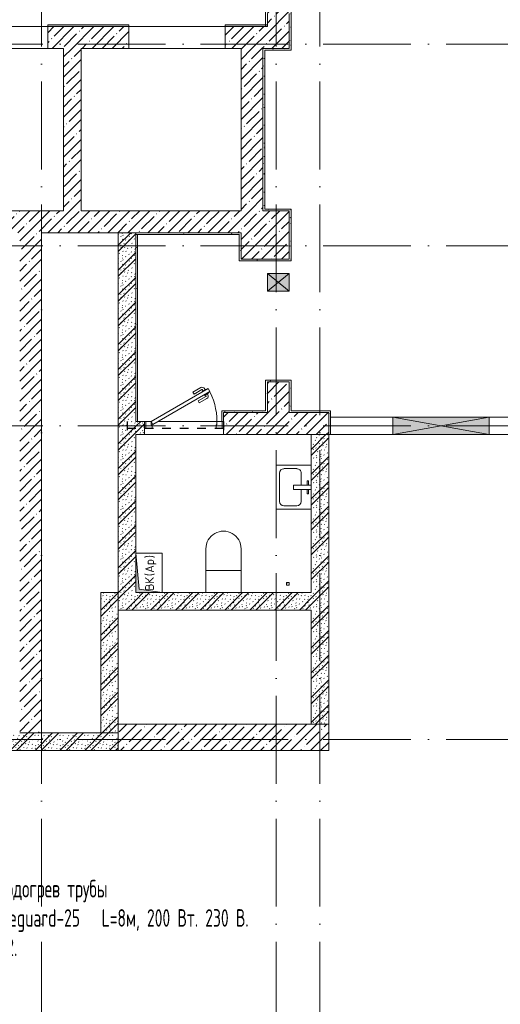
# Model space of a CAD drawing. Header units: millimetres. Extents: x 83162 to 161202, y 56220 to 105342.
# Tile 63 of 209: x 126145 to 131628, y 74108 to 85328. Entities that reach past the tile are written whole.
import ezdxf
from ezdxf import colors
from ezdxf.entities.mleader import LeaderData, LeaderLine
from ezdxf.math import Vec2, Vec3

# ---------------------------------------------------------------- set-up
doc = ezdxf.new("R2010")
doc.units = ezdxf.units.MM
doc.linetypes.add('3_ Штрих_ 1 х 1 мм', pattern=[200, 100, -100])
doc.linetypes.add('4_ Штрихпунктир_ 10 х 2 мм', pattern=[1400, 1000, -200, 0, -200])
for name, color, linetype, lineweight in [('A-____-NOTE-TEXT', 5, 'Continuous', 9), ('A-DETL-GENF-OTLN', 7, 'Continuous', 9), ('A-DOOR-____-MCUT', 7, 'Continuous', 18), ('A-DOOR-____-OTLN', 7, 'Continuous', 9), ('A-DOOR-FRAM-MCUT', 7, 'Continuous', 18), ('A-DOOR-OPNG-OTLN', 7, 'Continuous', 9), ('A-FLOR-____-OTLN', 7, 'Continuous', 9), ('A-GLAZ-____-MCUT', 7, 'Continuous', 9), ('A-GLAZ-____-OTLN', 7, 'Continuous', 9), ('A-WALL-____-MCUT', 7, 'Continuous', 9), ('A-WALL-____-OTLN', 7, 'Continuous', 9), ('A-WALL-____-PATT', 7, 'Continuous', 9), ('I-WALL-____-MCUT', 7, 'Continuous', 9), ('I-WALL-____-OTLN', 7, 'Continuous', 9), ('M-EQPM-____-OTLN', 7, 'Continuous', 9), ('P-SANR-FIXT-OTLN', 7, 'Continuous', 9), ('S-BEAM-____-OTLN', 7, 'Continuous', 9), ('S-COLS-____-MCUT', 7, 'Continuous', 9), ('S-COLS-____-OTLN', 7, 'Continuous', 9), ('S-GRID-____-OTLN', 7, 'Continuous', 9), ('ДЕВИ', 7, 'Continuous', 0)]:
    doc.layers.add(name, color=color, linetype=linetype, lineweight=lineweight)
doc.styles.add('GOST Common', font='GOST_Common.ttf', dxfattribs={"height": 100})
doc.styles.add('ДЕВИ', font='CS_Gost2304.shx', dxfattribs={"width": 0.8})
pattern_1 = [(45, (0, 0), (-114.04925, 114.04925), []), (45, (114.05, 0), (-114.04925, 114.04925), [201.613, -40.323, 3.353, -36.97])]
pattern_2 = [(135, (150.28, 188.64), (-282.8427, 3e-14), [5, -395]), (135, (174.9, 237.36), (-282.8427, 3e-14), [5, -395]), (135, (211.96, 236.53), (-282.8427, 3e-14), [5, -395]), (135, (114.96, 223.96), (-282.8427, 3e-14), [5, -395]), (135, (77.54, 223.96), (-282.8427, 3e-14), [5, -395]), (135, (57.44, 184.52), (-282.8427, 3e-14), [5, -395]), (135, (66.21, 142.9), (-282.8427, 3e-14), [5, -395]), (135, (107.33, 161), (-282.8427, 3e-14), [5, -395]), (135, (99.08, 130.94), (-282.8427, 3e-14), [5, -395]), (135, (22.6, 136.46), (-282.8427, 3e-14), [5, -395]), (135, (21.16, 168.08), (-282.8427, 3e-14), [5, -395]), (135, (46.13, 96.12), (-282.8427, 3e-14), [5, -395]), (135, (3.54, 74.6), (-282.8427, 3e-14), [5, -395]), (135, (40.3, 47.56), (-282.8427, 3e-14), [5, -395]), (135, (39.77, 18.47), (-282.8427, 3e-14), [5, -395]), (135, (76.94, 37.28), (-282.8427, 3e-14), [5, -395]), (135, (114.18, 62.4), (-282.8427, 3e-14), [5, -395]), (135, (139.87, 90.2), (-282.8427, 3e-14), [5, -395]), (135, (141.44, 15.82), (-282.8427, 3e-14), [5, -395]), (135, (188.69, 26.73), (-282.8427, 3e-14), [5, -395]), (135, (176.14, 51.36), (-282.8427, 3e-14), [5, -395]), (135, (177.03, 0), (-282.8427, 3e-14), [5, -395]), (135, (276.61, 8.22), (-282.8427, 3e-14), [5, -395]), (135, (271.19, 31.72), (-282.8427, 3e-14), [5, -395]), (135, (268.29, 119.65), (-282.8427, 3e-14), [5, -395]), (135, (237.92, 101.95), (-282.8427, 3e-14), [5, -395]), (135, (237.92, 158.27), (-282.8427, 3e-14), [5, -395]), (135, (260.4, 204.35), (-282.8427, 3e-14), [5, -395]), (135, (275.54, 235.4), (-282.8427, 3e-14), [5, -395]), (135, (117.62, 268.96), (-282.8427, 3e-14), [5, -395]), (135, (203.62, 273.83), (-282.8427, 3e-14), [5, -395]), (135, (47.24, 279.3), (-282.8427, 3e-14), [5, -395]), (135, (23.2, 266.16), (-282.8427, 3e-14), [5, -395]), (135, (42.78, 232.52), (-282.8427, 3e-14), [5, -395]), (135, (177.76, 90.57), (-282.8427, 3e-14), [5, -395]), (135, (181.12, 121.8), (-282.8427, 3e-14), [5, -395]), (135, (206.73, 172.06), (-282.8427, 3e-14), [5, -395]), (135, (143.14, 136.62), (-282.8427, 3e-14), [5, -395]), (135, (211.51, 131.86), (-282.8427, 3e-14), [5, -395]), (135, (81.47, 95.1), (-282.8427, 3e-14), [5, -395]), (135, (235.13, 60.46), (-282.8427, 3e-14), [5, -395]), (135, (242.24, 4.89), (-282.8427, 3e-14), [5, -395]), (45, (0, 106.07), (-282.8427, 0), []), (45, (106.07, 0), (-282.8427, 0), []), (45, (176.78, 0), (-282.8427, 0), []), (45, (0, 176.78), (-282.8427, 0), [])]
pattern_3 = [(0, (0, 0), (203.2, 50.8), [3.353, -149.047, 3.353, -149.047, -812.8]), (0, (0, 0), (203.2, 50.8), [-304.8, 3.353, -301.447, 3.353, -149.047, -355.6]), (0, (0, 0), (203.2, 50.8), [-762, 3.353, -98.247, 3.353, -250.647]), (120, (76.2, 25.4), (-145.59409, 150.576362), [3.353, -149.047, 3.353, -149.047, -812.8]), (120, (76.2, 25.4), (-145.59409, 150.576362), [-304.8, 3.353, -301.447, 3.353, -149.047, -355.6]), (120, (76.2, 25.4), (-145.59409, 150.576362), [-762, 3.353, -98.247, 3.353, -250.647]), (240, (101.6, 127), (-57.60591, -201.376362), [3.353, -149.047, 3.353, -149.047, -812.8]), (240, (101.6, 127), (-57.60591, -201.376362), [-304.8, 3.353, -301.447, 3.353, -149.047, -355.6]), (240, (101.6, 127), (-57.60591, -201.376362), [-762, 3.353, -98.247, 3.353, -250.647])]

# ---------------------------------------------------------------- blocks, each defined once
blk = doc.blocks.new('КР-Проем - Настраиваемый-3535845-ВКК_01_К3_З_ЭОМ_греющий кабель_')
at = {"layer": 'A-DOOR-OPNG-OTLN', "color": 254, "lineweight": 5, "true_color": 0xcccccc}
for p, q in [((-550, 125), (550, 125)), ((-550, -125), (550, -125))]:
    blk.add_line(p, q, dxfattribs=at)
blk = doc.blocks.new('АР_Дверь однопольная - 900х2100h_750__Глухая_1 эт_Су-4592349-ВКК_01_К3_З_ЭОМ_греющий кабель_')
at = {"layer": 'A-DOOR-____-MCUT', "color": 254, "lineweight": 13, "true_color": 0xcccccc}
for p, q in [((275, 450), (-375, 75)), ((295, 415), (275, 450)), ((-355, 40), (295, 415)), ((-375, 75), (-355, 40))]:
    blk.add_line(p, q, dxfattribs=at)
at = {"layer": 'A-DOOR-____-OTLN', "color": 254, "lineweight": 5, "true_color": 0xcccccc}
for p, q in [((102, 408), (191, 460)), ((115, 387), (102, 408)), ((115, 387), (204, 438)), ((160, 309), (249, 360)), ((172, 287), (261, 338)), ((249, 444), (206, 419)), ((206, 419), (210, 413)), ((216, 426), (210, 436)), ((234, 371), (230, 378)), ((238, 438), (232, 449)), ((277, 396), (234, 371)), ((244, 377), (250, 367)), ((253, 438), (249, 444)), ((266, 390), (272, 379)), ((273, 403), (277, 396)), ((160, 309), (172, 287))]:
    blk.add_line(p, q, dxfattribs=at)
for centre, radius, start, end in [((206, 434), 30, 30, 120), ((-375, 75), 750, 360, 30), ((206, 434), 4.99, 30, 120), ((246, 364), 4.99, 300, 30), ((246, 364), 30, 300, 30)]:
    blk.add_arc(centre, radius, start, end, dxfattribs=at)
at = {"layer": 'A-DOOR-FRAM-MCUT', "color": 254, "lineweight": 13, "true_color": 0xcccccc}
for p, q in [((-435, 75), (-450, 75)), ((-375, 75), (-435, 75)), ((-435, 75), (-435, -5)), ((-375, 35), (-375, 75)), ((-365, 35), (-375, 35)), ((-365, -5), (-365, 35)), ((375, 35), (365, 35)), ((365, 35), (365, -5)), ((435, 75), (375, 75)), ((375, 75), (375, 35)), ((435, -5), (435, 75)), ((435, 75), (450, 75)), ((-435, -5), (-450, -5)), ((-435, -5), (-365, -5)), ((365, -5), (435, -5)), ((435, -5), (450, -5))]:
    blk.add_line(p, q, dxfattribs=at)
blk = doc.blocks.new('A-PLU-toilet-2-2D - L600xW600xH900-997883-ВКК_01_К3_З_ЭОМ_греющий кабель_')
at = {"layer": 'P-SANR-FIXT-OTLN', "color": 254, "lineweight": 5, "true_color": 0xcccccc}
for p, q in [((250, 0), (-250, 0)), ((250, 0), (-250, 0)), ((0, 0), (0, -400)), ((-250, -400), (250, -400)), ((-250, -400), (250, -400))]:
    blk.add_line(p, q, dxfattribs=at)
blk.add_arc((250, -200), 200, 270, 90, dxfattribs=at)
blk.add_arc((250, -200), 200, 270, 90, dxfattribs=at)
blk = doc.blocks.new('A-PLU-Sink-2D - 400 x 500mm-1008145-ВКК_01_К3_З_ЭОМ_греющий кабель_')
at = {"layer": 'P-SANR-FIXT-OTLN', "color": 254, "lineweight": 5, "true_color": 0xcccccc}
for p, q in [((-234, 198), (266, 198)), ((-234, -202), (-234, 198)), ((266, 198), (-234, 198)), ((-234, 198), (-234, -202)), ((-145, 160), (177, 160)), ((266, 198), (266, -202)), ((266, -202), (266, 198)), ((-196, -37), (-196, 109)), ((228, 109), (228, -37)), ((-9, -88), (-145, -88)), ((-9, -2), (-9, -202)), ((41, -2), (-9, -2)), ((41, -202), (41, -2)), ((177, -88), (41, -88)), ((-59, -172), (-59, -157)), ((-59, -157), (-9, -157)), ((-9, -172), (-59, -172)), ((91, -157), (41, -157)), ((41, -172), (91, -172)), ((91, -172), (91, -157))]:
    blk.add_line(p, q, dxfattribs=at)
for centre, start, end in [((-145, 109), 90, 180), ((177, 109), 360, 90), ((-145, -37), 180, 270), ((177, -37), 270, 0)]:
    blk.add_arc(centre, 50.8, start, end, dxfattribs=at)
blk = doc.blocks.new('АР_Канал вертикальный прямоугольный - ВК_Ар_-2667440-ВКК_01_К3_З_ЭОМ_греющий кабель_')
at = {"layer": 'A-DETL-GENF-OTLN', "lineweight": 5, "true_color": 0xf4f4f4}
blk.add_hatch(color=7, dxfattribs=at).paths.add_polyline_path([(-225, 150), (-225, -150), (-187.5, 112.5), (225, 150)])
at = {"layer": 'A-DETL-GENF-OTLN', "color": 254, "lineweight": 13, "true_color": 0xcccccc}
for p, q in [((225, 150), (-225, 150)), ((-225, 150), (-225, -150)), ((225, 150), (-225, 150)), ((-225, 150), (-225, -150)), ((-225, -150), (-187.5, 112.5)), ((-225, -150), (-187.5, 112.5)), ((-187.5, 112.5), (225, 150)), ((-187.5, 112.5), (225, 150)), ((225, -150), (225, 150)), ((-225, -150), (225, -150))]:
    blk.add_line(p, q, dxfattribs=at)
at = {"layer": 'M-EQPM-____-OTLN', "color": 254, "lineweight": 5, "true_color": 0xcccccc}
for p, q in [((-225, -150), (-225, 150)), ((-225, 150), (225, 150)), ((225, 150), (225, -150)), ((225, -150), (-225, -150))]:
    blk.add_line(p, q, dxfattribs=at)
blk = doc.blocks.new('АР_Отверстие прямоугольное - ОВВ-4793736-ВКК_01_К3_З_ЭОМ_греющий кабель_')
at = {"layer": 'A-DETL-GENF-OTLN', "lineweight": 5, "true_color": 0xf9f9f9}
blk.add_hatch(color=7, dxfattribs=at).paths.add_polyline_path([(25, 125), (25, -125), (225, -125), (225, 125)])
at = {"layer": 'A-DETL-GENF-OTLN', "color": 254, "lineweight": 5, "true_color": 0xcccccc}
for p, q in [((225, 125), (25, -125)), ((25, 125), (225, -125))]:
    blk.add_line(p, q, dxfattribs=at)
at = {"layer": 'A-DETL-GENF-OTLN', "color": 254, "lineweight": 13, "true_color": 0xcccccc}
for p, q in [((225, 125), (25, 125)), ((25, 125), (25, -125)), ((225, -125), (225, 125)), ((25, -125), (225, -125))]:
    blk.add_line(p, q, dxfattribs=at)
at = {"layer": 'A-GLAZ-____-MCUT', "color": 254, "lineweight": 5, "true_color": 0xcccccc}
for p, q in [((25, 125), (25, -125)), ((225, 125), (225, -125))]:
    blk.add_line(p, q, dxfattribs=at)
blk = doc.blocks.new('АР_Отверстие прямоугольное - ОВВ-4793937-ВКК_01_К3_З_ЭОМ_греющий кабель_')
at = {"layer": 'A-DETL-GENF-OTLN', "lineweight": 5, "true_color": 0xf9f9f9}
blk.add_hatch(color=7, dxfattribs=at).paths.add_polyline_path([(-425, 100), (-425, -100), (675, -100), (675, 100)])
at = {"layer": 'A-DETL-GENF-OTLN', "color": 254, "lineweight": 5, "true_color": 0xcccccc}
for p, q in [((675, 100), (-425, -100)), ((-425, 100), (675, -100))]:
    blk.add_line(p, q, dxfattribs=at)
at = {"layer": 'A-DETL-GENF-OTLN', "color": 254, "lineweight": 13, "true_color": 0xcccccc}
for p, q in [((675, 100), (-425, 100)), ((-425, 100), (-425, -100)), ((675, -100), (675, 100)), ((-425, -100), (675, -100))]:
    blk.add_line(p, q, dxfattribs=at)
at = {"layer": 'A-GLAZ-____-MCUT', "color": 254, "lineweight": 5, "true_color": 0xcccccc}
for p, q in [((-425, 100), (-425, -100)), ((675, 100), (675, -100))]:
    blk.add_line(p, q, dxfattribs=at)
blk = doc.blocks.new('АР_Перемычка - 150_Уx2_50x5__200-Оп_0_50x5_-4841906-ВКК_01_К3_З_ЭОМ_греющий кабель_')
at = {"layer": 'A-DETL-GENF-OTLN', "color": 254, "linetype": '3_ Штрих_ 1 х 1 мм', "lineweight": 25, "true_color": 0xdcdcdc}
for p, q in [((-650, 75), (-650, -75)), ((450, 75), (450, -75)), ((-650, 0), (450, 0))]:
    blk.add_line(p, q, dxfattribs=at)
blk = doc.blocks.new('АР_Канал вертикальный прямоугольный - ВК_ПоливКР-4769424-ВКК_01_К3_З_ЭОМ_греющий кабель_')
at = {"layer": 'A-DETL-GENF-OTLN', "lineweight": 5, "true_color": 0xf4f4f4}
blk.add_hatch(color=7, dxfattribs=at).paths.add_polyline_path([(-15, -15), (-12, 12), (15, 15), (-15, 15)])
at = {"layer": 'A-DETL-GENF-OTLN', "color": 254, "lineweight": 13, "true_color": 0xcccccc}
for p, q in [((15, 15), (-15, 15)), ((-15, 15), (-15, -15)), ((15, 15), (-15, 15)), ((-15, 15), (-15, -15)), ((-15, -15), (-12, 12)), ((-15, -15), (-12, 12)), ((-12, 12), (15, 15)), ((-12, 12), (15, 15)), ((15, -15), (15, 15)), ((-15, -15), (15, -15))]:
    blk.add_line(p, q, dxfattribs=at)
at = {"layer": 'M-EQPM-____-OTLN', "color": 254, "lineweight": 5, "true_color": 0xcccccc}
for p, q in [((-15, -15), (-15, 15)), ((-15, 15), (15, 15)), ((15, 15), (15, -15)), ((15, -15), (-15, -15))]:
    blk.add_line(p, q, dxfattribs=at)
blk = doc.blocks.new('240311_Наметкина 10_РД_АР_К3_R21_rvt-1-ВКК_01_К3_З_ЭОМ_греющий кабель_')
at = {"layer": 'A-WALL-____-PATT', "lineweight": 5, "true_color": 0xcccccc}
h = blk.add_hatch(dxfattribs=at)
h.set_pattern_fill('FP_1', color=254, style=0, pattern_type=2)
h.set_pattern_definition(pattern_1)
h.paths.add_polyline_path([(128970, 85000), (129220, 85000), (129220, 85950), (128970, 85950), (128970, 85250)])
h.paths.add_polyline_path([(129220, 86950), (129220, 89400), (128970, 89400), (128970, 86950), (129157, 86950)])
h = blk.add_hatch(dxfattribs=at)
h.set_pattern_fill('FP_1', color=254, style=0, pattern_type=2)
h.set_pattern_definition(pattern_1)
h.paths.add_polyline_path([(120770, 85000), (121315, 85000), (121315, 85250), (120770, 85250)])
h.paths.add_polyline_path([(122415, 85000), (123340, 85000), (123340, 85250), (122415, 85250)])
h.paths.add_polyline_path([(124440, 85000), (125365, 85000), (125365, 85250), (124440, 85250)])
h.paths.add_polyline_path([(128490, 85000), (128970, 85000), (128970, 85250), (128490, 85250)])
h.paths.add_polyline_path([(127390, 85000), (127390, 85250), (126465, 85250), (126465, 85000), (126845, 85000)])
h = blk.add_hatch(dxfattribs=at)
h.set_pattern_fill('FP_1', color=254, style=0, pattern_type=2)
h.set_pattern_definition(pattern_1)
h.paths.add_polyline_path([(126845, 83150), (126845, 85000), (126645, 85000), (126645, 83150)])
h = blk.add_hatch(dxfattribs=at)
h.set_pattern_fill('FP_1', color=254, style=0, pattern_type=2)
h.set_pattern_definition(pattern_1)
h.paths.add_polyline_path([(128920, 83150), (128920, 85000), (128670, 85000), (128670, 83150)])
h = blk.add_hatch(dxfattribs=at)
h.set_pattern_fill('FP_1', color=254, style=0, pattern_type=2)
h.set_pattern_definition(pattern_1)
h.paths.add_polyline_path([(120770, 82900), (128670, 82900), (128670, 83150), (120770, 83150)])
h = blk.add_hatch(dxfattribs=at)
h.set_pattern_fill('FP_1', color=254, style=0, pattern_type=2)
h.set_pattern_definition(pattern_1)
h.paths.add_polyline_path([(126395, 77200), (126395, 82900), (126145, 82900), (126145, 77200)])
h = blk.add_hatch(dxfattribs=at)
h.set_pattern_fill('FP_29', color=254, style=0, pattern_type=2)
h.set_pattern_definition(pattern_2)
h.paths.add_polyline_path([(127470, 78600), (127470, 82900), (127270, 82900), (127270, 78600)])
h = blk.add_hatch(dxfattribs=at)
h.set_pattern_fill('FP_1', color=254, style=0, pattern_type=2)
h.set_pattern_definition(pattern_1)
h.paths.add_polyline_path([(128970, 80850), (129220, 80850), (129220, 81200), (128970, 81200)])
h = blk.add_hatch(dxfattribs=at)
h.set_pattern_fill('FP_1', color=254, style=0, pattern_type=2)
h.set_pattern_definition(pattern_1)
h.paths.add_polyline_path([(129157, 80600), (129670, 80600), (129670, 80850), (128470, 80850), (128470, 80600)])
h = blk.add_hatch(dxfattribs=at)
h.set_pattern_fill('FP_29', color=254, style=0, pattern_type=2)
h.set_pattern_definition(pattern_2)
h.paths.add_polyline_path([(127570, 80600), (127570, 80750), (127470, 80750), (127470, 80600)])
h = blk.add_hatch(dxfattribs=at)
h.set_pattern_fill('FP_29', color=254, style=0, pattern_type=2)
h.set_pattern_definition(pattern_2)
h.paths.add_polyline_path([(129670, 77300), (129670, 80600), (129470, 80600), (129470, 77300)])
h = blk.add_hatch(dxfattribs=at)
h.set_pattern_fill('FP_29', color=254, style=0, pattern_type=2)
h.set_pattern_definition(pattern_2)
h.paths.add_polyline_path([(127270, 77200), (127270, 78800), (127070, 78800), (127070, 77200)])
h = blk.add_hatch(dxfattribs=at)
h.set_pattern_fill('FP_29', color=254, style=0, pattern_type=2)
h.set_pattern_definition(pattern_2)
h.paths.add_polyline_path([(129470, 78600), (129470, 78800), (127470, 78800), (127470, 78600), (129157, 78600)])
h = blk.add_hatch(dxfattribs=at)
h.set_pattern_fill('FP_29', color=254, style=0, pattern_type=2)
h.set_pattern_definition(pattern_2)
h.paths.add_polyline_path([(127270, 77000), (127270, 77200), (124970, 77200), (124970, 77000)])
h = blk.add_hatch(dxfattribs=at)
h.set_pattern_fill('FP_1', color=254, style=0, pattern_type=2)
h.set_pattern_definition(pattern_1)
h.paths.add_polyline_path([(129670, 77000), (129670, 77300), (127270, 77300), (127270, 77000), (129157, 77000)])
at = {"layer": 'S-COLS-____-OTLN', "lineweight": 5, "true_color": 0xcccccc}
h = blk.add_hatch(dxfattribs=at)
h.set_pattern_fill('FP_1', color=254, style=0, pattern_type=2)
h.set_pattern_definition(pattern_1)
h.paths.add_polyline_path([(129220, 82600), (129220, 83150), (128670, 83150), (128670, 82600), (129157, 82600)])
at = {"layer": 'A-FLOR-____-OTLN', "color": 254, "lineweight": 5, "true_color": 0xcccccc}
for p, q in [((125365, 85250), (126465, 85250)), ((127390, 85250), (128490, 85250)), ((129690, 80800), (130400, 80800)), ((130400, 80800), (129690, 80800)), ((130400, 80800), (131500, 80800)), ((131500, 80800), (130400, 80800)), ((131500, 80800), (132100, 80800)), ((132100, 80800), (131500, 80800)), ((127570, 80600), (128470, 80600)), ((129670, 80600), (130400, 80600)), ((130400, 80600), (131500, 80600)), ((131500, 80600), (132100, 80600))]:
    blk.add_line(p, q, dxfattribs=at)
at = {"layer": 'A-WALL-____-MCUT', "color": 254, "lineweight": 5, "true_color": 0xcccccc}
for p, q in [((128970, 85400), (128970, 85250)), ((129220, 85000), (129220, 85400)), ((127390, 85250), (126465, 85250)), ((126465, 85250), (126465, 85000)), ((127390, 85000), (127390, 85250)), ((128970, 85250), (128490, 85250)), ((128490, 85250), (128490, 85000)), ((126465, 85000), (126645, 85000)), ((126645, 85000), (126645, 83150)), ((126845, 85000), (127390, 85000)), ((126845, 83150), (126845, 85000)), ((128490, 85000), (128670, 85000)), ((128670, 85000), (128670, 83150)), ((128920, 85000), (128970, 85000)), ((128920, 83150), (128920, 85000)), ((128970, 85000), (129220, 85000)), ((126645, 83150), (124820, 83150)), ((128670, 83150), (126845, 83150)), ((126395, 82900), (128670, 82900)), ((126395, 77200), (126395, 82900)), ((128970, 81200), (128970, 80850)), ((129220, 81200), (128970, 81200)), ((129220, 80850), (129220, 81200)), ((128970, 80850), (128470, 80850)), ((128470, 80850), (128470, 80600)), ((129670, 80850), (129220, 80850)), ((129670, 80600), (129670, 80850)), ((128470, 80600), (129670, 80600)), ((129470, 80600), (129470, 78800)), ((129670, 80600), (129470, 80600)), ((129670, 77300), (129670, 80600)), ((129470, 78600), (129470, 77300)), ((126145, 77200), (126395, 77200)), ((127270, 77200), (126395, 77200)), ((129670, 77300), (127270, 77300)), ((127270, 77300), (127270, 77000)), ((127270, 77000), (127270, 77200)), ((129470, 77300), (129670, 77300)), ((129670, 77000), (129670, 77300)), ((124970, 77000), (127270, 77000)), ((127270, 77000), (129670, 77000))]:
    blk.add_line(p, q, dxfattribs=at)
at = {"layer": 'A-WALL-____-OTLN', "color": 254, "lineweight": 5, "true_color": 0xcccccc}
for p, q in [((126465, 85000), (125365, 85000)), ((128490, 85000), (127390, 85000))]:
    blk.add_line(p, q, dxfattribs=at)
at = {"layer": 'I-WALL-____-MCUT', "color": 254, "lineweight": 5, "true_color": 0xcccccc}
for p, q in [((127470, 82900), (127270, 82900)), ((127270, 82900), (127270, 78600)), ((127470, 80750), (127470, 82900)), ((127570, 80750), (127470, 80750)), ((127570, 80600), (127570, 80750)), ((127470, 79250), (127470, 80600)), ((127470, 80600), (127570, 80600)), ((127270, 78800), (127070, 78800)), ((127070, 78800), (127070, 77200)), ((127270, 77200), (127270, 78800)), ((129470, 78800), (127770, 78800)), ((127270, 78600), (127470, 78600)), ((127470, 78600), (129470, 78600)), ((127070, 77200), (127270, 77200))]:
    blk.add_line(p, q, dxfattribs=at)
at = {"layer": 'I-WALL-____-OTLN', "color": 254, "lineweight": 5, "true_color": 0xcccccc}
for p, q in [((127570, 80750), (127585, 80750)), ((127725, 80750), (128395, 80750)), ((128470, 80600), (127570, 80600))]:
    blk.add_line(p, q, dxfattribs=at)
at = {"layer": 'S-COLS-____-MCUT', "color": 254, "lineweight": 5, "true_color": 0xcccccc}
for p, q in [((129220, 83150), (128920, 83150)), ((129220, 82600), (129220, 83150)), ((128670, 82900), (128670, 82600)), ((128670, 82600), (129220, 82600))]:
    blk.add_line(p, q, dxfattribs=at)
at = {"layer": 'A-DOOR-____-OTLN', "color": 254, "lineweight": 5, "true_color": 0xcccccc}
for name, p in [('КР-Проем - Настраиваемый-3535845-ВКК_01_К3_З_ЭОМ_греющий кабель_', (125915, 85125)), ('КР-Проем - Настраиваемый-3535845-ВКК_01_К3_З_ЭОМ_греющий кабель_', (127940, 85125)), ('АР_Дверь однопольная - 900х2100h_750__Глухая_1 эт_Су-4592349-ВКК_01_К3_З_ЭОМ_греющий кабель_', (128020, 80675))]:
    blk.add_blockref(name, p, dxfattribs=at)
at = {"layer": 'A-GLAZ-____-OTLN', "color": 254, "lineweight": 5, "true_color": 0xcccccc}
for name, p, rotation in [('АР_Отверстие прямоугольное - ОВВ-4793736-ВКК_01_К3_З_ЭОМ_греющий кабель_', (129095, 82210), 90.00000000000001), ('АР_Отверстие прямоугольное - ОВВ-4793937-ВКК_01_К3_З_ЭОМ_греющий кабель_', (131075, 80700), 180)]:
    blk.add_blockref(name, p, dxfattribs=dict(at, rotation=rotation))
at = {"layer": 'M-EQPM-____-OTLN', "color": 254, "lineweight": 5, "true_color": 0xcccccc, "rotation": 90.00000000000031}
blk.add_blockref('АР_Канал вертикальный прямоугольный - ВК_Ар_-2667440-ВКК_01_К3_З_ЭОМ_греющий кабель_', (127620, 79025), dxfattribs=at)
at = {"layer": 'M-EQPM-____-OTLN', "color": 254, "lineweight": 5, "true_color": 0xcccccc}
blk.add_blockref('АР_Канал вертикальный прямоугольный - ВК_ПоливКР-4769424-ВКК_01_К3_З_ЭОМ_греющий кабель_', (129205, 78900), dxfattribs=at)
at = {"layer": 'P-SANR-FIXT-OTLN', "color": 254, "lineweight": 5, "true_color": 0xcccccc}
for name, p, rotation in [('A-PLU-Sink-2D - 400 x 500mm-1008145-ВКК_01_К3_З_ЭОМ_греющий кабель_', (129268, 79984), 90.00000000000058), ('A-PLU-toilet-2-2D - L600xW600xH900-997883-ВКК_01_К3_З_ЭОМ_греющий кабель_', (128270, 79050), 89.99999999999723)]:
    blk.add_blockref(name, p, dxfattribs=dict(at, rotation=rotation))
at = {"layer": 'S-BEAM-____-OTLN', "color": 254, "lineweight": 5, "true_color": 0xcccccc}
blk.add_blockref('АР_Перемычка - 150_Уx2_50x5__200-Оп_0_50x5_-4841906-ВКК_01_К3_З_ЭОМ_греющий кабель_', (128020, 80675), dxfattribs=at)
at = {"layer": 'A-____-NOTE-TEXT', "color": 254, "lineweight": 5, "true_color": 0xcccccc, "char_height": 100, "attachment_point": 1, "rotation": 90, "style": 'GOST Common'}
for s, insert, width in [('\\fGOST Common|b0|i0|c204|p34|;)', (127576, 79192), 48.1), ('Ар', (127576, 79026), 200.42), ('\\fGOST Common|b0|i0|c204|p34|;(', (127576, 78987), 48.1), ('ВК', (127576, 78821), 200.42)]:
    blk.add_mtext(s, dxfattribs=dict(at, insert=insert, width=width))
blk = doc.blocks.new('Наметкина 10_РД_АР_К3_Отделка_R21_rvt-1-ВКК_01_К3_З_ЭОМ_греющий кабель_')
at = {"layer": 'A-WALL-____-PATT', "lineweight": 5, "true_color": 0xaaaaaa}
h = blk.add_hatch(dxfattribs=at)
h.set_pattern_fill('FP_35', color=253, style=0, pattern_type=2)
h.set_pattern_definition(pattern_3)
h.paths.add_polyline_path([(129240, 84980), (129240, 85950), (129220, 85950), (129220, 84980)])
h.paths.add_polyline_path([(129240, 86950), (129240, 89200), (129220, 89200), (129220, 86950)])
h = blk.add_hatch(dxfattribs=at)
h.set_pattern_fill('FP_35', color=253, style=0, pattern_type=2)
h.set_pattern_definition(pattern_3)
h.paths.add_polyline_path([(128950, 85250), (128970, 85250), (128970, 85950), (128950, 85950), (128950, 85400)])
h.paths.add_polyline_path([(128950, 86950), (128970, 86950), (128970, 87580), (128950, 87580), (128950, 87406)])
h = blk.add_hatch(dxfattribs=at)
h.set_pattern_fill('FP_35', color=253, style=0, pattern_type=2)
h.set_pattern_definition(pattern_3)
h.paths.add_polyline_path([(128970, 85250), (128970, 85270), (128490, 85270), (128490, 85250)])
h.paths.add_polyline_path([(127390, 85250), (127390, 85270), (126465, 85270), (126465, 85250)])
h.paths.add_polyline_path([(124440, 85250), (125365, 85250), (125365, 85270), (124440, 85270)])
h.paths.add_polyline_path([(123340, 85250), (123340, 85270), (122415, 85270), (122415, 85250)])
h.paths.add_polyline_path([(121315, 85250), (121315, 85270), (120500, 85270), (120500, 85250), (120639, 85250)])
h = blk.add_hatch(dxfattribs=at)
h.set_pattern_fill('FP_35', color=253, style=0, pattern_type=2)
h.set_pattern_definition(pattern_3)
h.paths.add_polyline_path([(128920, 83150), (128940, 83150), (128940, 85000), (128920, 85000), (128920, 83431)])
h = blk.add_hatch(dxfattribs=at)
h.set_pattern_fill('FP_35', color=253, style=0, pattern_type=2)
h.set_pattern_definition(pattern_3)
h.paths.add_polyline_path([(128940, 84980), (129220, 84980), (129220, 85000), (128940, 85000)])
h = blk.add_hatch(dxfattribs=at)
h.set_pattern_fill('FP_35', color=253, style=0, pattern_type=2)
h.set_pattern_definition(pattern_3)
h.paths.add_polyline_path([(128940, 83150), (129220, 83150), (129220, 83170), (128940, 83170)])
h = blk.add_hatch(dxfattribs=at)
h.set_pattern_fill('FP_35', color=253, style=0, pattern_type=2)
h.set_pattern_definition(pattern_3)
h.paths.add_polyline_path([(129220, 82580), (129240, 82580), (129240, 83170), (129220, 83170), (129220, 82600)])
h = blk.add_hatch(dxfattribs=at)
h.set_pattern_fill('FP_35', color=253, style=0, pattern_type=2)
h.set_pattern_definition(pattern_3)
h.paths.add_polyline_path([(128650, 82880), (128650, 82900), (127470, 82900), (127470, 82880), (127490, 82880)])
h = blk.add_hatch(dxfattribs=at)
h.set_pattern_fill('FP_35', color=253, style=0, pattern_type=2)
h.set_pattern_definition(pattern_3)
h.paths.add_polyline_path([(127490, 80750), (127490, 82880), (127470, 82880), (127470, 80750)])
h = blk.add_hatch(dxfattribs=at)
h.set_pattern_fill('FP_35', color=253, style=0, pattern_type=2)
h.set_pattern_definition(pattern_3)
h.paths.add_polyline_path([(128650, 82600), (128670, 82600), (128670, 82900), (128650, 82900), (128650, 82880)])
h = blk.add_hatch(dxfattribs=at)
h.set_pattern_fill('FP_35', color=253, style=0, pattern_type=2)
h.set_pattern_definition(pattern_3)
h.paths.add_polyline_path([(128650, 82580), (129220, 82580), (129220, 82600), (128650, 82600)])
h = blk.add_hatch(dxfattribs=at)
h.set_pattern_fill('FP_35', color=253, style=0, pattern_type=2)
h.set_pattern_definition(pattern_3)
h.paths.add_polyline_path([(128950, 80850), (128970, 80850), (128970, 81220), (128950, 81220), (128950, 80870)])
h = blk.add_hatch(dxfattribs=at)
h.set_pattern_fill('FP_35', color=253, style=0, pattern_type=2)
h.set_pattern_definition(pattern_3)
h.paths.add_polyline_path([(128970, 81200), (129220, 81200), (129220, 81220), (128970, 81220)])
h = blk.add_hatch(dxfattribs=at)
h.set_pattern_fill('FP_35', color=253, style=0, pattern_type=2)
h.set_pattern_definition(pattern_3)
h.paths.add_polyline_path([(129220, 80850), (129240, 80850), (129240, 81220), (129220, 81220), (129220, 81200)])
h = blk.add_hatch(dxfattribs=at)
h.set_pattern_fill('FP_35', color=253, style=0, pattern_type=2)
h.set_pattern_definition(pattern_3)
h.paths.add_polyline_path([(128950, 80850), (128950, 80870), (128450, 80870), (128450, 80850), (128470, 80850)])
h = blk.add_hatch(dxfattribs=at)
h.set_pattern_fill('FP_35', color=253, style=0, pattern_type=2)
h.set_pattern_definition(pattern_3)
h.paths.add_polyline_path([(129670, 80850), (129670, 80870), (129240, 80870), (129240, 80850)])
h = blk.add_hatch(dxfattribs=at)
h.set_pattern_fill('FP_35', color=253, style=0, pattern_type=2)
h.set_pattern_definition(pattern_3)
h.paths.add_polyline_path([(129670, 80600), (129690, 80600), (129690, 80870), (129670, 80870), (129670, 80781)])
at = {"layer": 'A-WALL-____-MCUT', "color": 253, "lineweight": 5, "true_color": 0xaaaaaa}
for p, q in [((128950, 85950), (128950, 85250)), ((129240, 84980), (129240, 85950)), ((128970, 85250), (128970, 85400)), ((129220, 85400), (129220, 85000)), ((127390, 85270), (126465, 85270)), ((126465, 85270), (126465, 85250)), ((126465, 85250), (127390, 85250)), ((127390, 85250), (127390, 85270)), ((128970, 85270), (128490, 85270)), ((128490, 85270), (128490, 85250)), ((128490, 85250), (128970, 85250)), ((128950, 85250), (128970, 85250)), ((128970, 85250), (128970, 85270)), ((128920, 85000), (128920, 83150)), ((128940, 85000), (128920, 85000)), ((129220, 85000), (128940, 85000)), ((128940, 83170), (128940, 84980)), ((128940, 84980), (129220, 84980)), ((129220, 84980), (129240, 84980)), ((128920, 83150), (128940, 83150)), ((129220, 83170), (128940, 83170)), ((128940, 83150), (129220, 83150)), ((129240, 83170), (129220, 83170)), ((129220, 83150), (129220, 82600)), ((129240, 82580), (129240, 83170)), ((128650, 82900), (127470, 82900)), ((127470, 82900), (127470, 82880)), ((127470, 82880), (127470, 80750)), ((127490, 82880), (127470, 82880)), ((127490, 80750), (127490, 82880)), ((127490, 82880), (128650, 82880)), ((128670, 82900), (128650, 82900)), ((128650, 82880), (128650, 82600)), ((128670, 82600), (128670, 82900)), ((128650, 82600), (128650, 82580)), ((128650, 82580), (129220, 82580)), ((129220, 82600), (128670, 82600)), ((129220, 82580), (129240, 82580)), ((128950, 81220), (128950, 80870)), ((128970, 81220), (128950, 81220)), ((129220, 81220), (128970, 81220)), ((128970, 81200), (129220, 81200)), ((128970, 80850), (128970, 81200)), ((129240, 81220), (129220, 81220)), ((129220, 81200), (129220, 80850)), ((129240, 80870), (129240, 81220)), ((128950, 80870), (128450, 80870)), ((128450, 80870), (128450, 80850)), ((128450, 80850), (128450, 80750)), ((128470, 80850), (128950, 80850)), ((128470, 80750), (128470, 80850)), ((128950, 80850), (128970, 80850)), ((129220, 80850), (129240, 80850)), ((129670, 80870), (129240, 80870)), ((129240, 80850), (129670, 80850)), ((129690, 80870), (129670, 80870)), ((129670, 80850), (129670, 80600)), ((129690, 80600), (129690, 80870)), ((127470, 80750), (127490, 80750)), ((128455, 80750), (128470, 80750)), ((129670, 80600), (129690, 80600))]:
    blk.add_line(p, q, dxfattribs=at)
at = {"layer": 'S-GRID-____-OTLN', "color": 254, "linetype": '4_ Штрихпунктир_ 10 х 2 мм', "lineweight": 5, "true_color": 0xcccccc}
for p, q in [((126395, 57020), (126395, 104542)), ((129070, 57020), (129070, 104542)), ((129570, 57020), (129570, 104542)), ((153010, 85050), (83962, 85050)), ((153010, 82750), (83962, 82750)), ((153010, 80700), (83962, 80700)), ((153010, 77125), (83962, 77125))]:
    blk.add_line(p, q, dxfattribs=at)

msp = doc.modelspace()

# ---------------------------------------------------------------- block references
at = {"lineweight": 5}
for name in ['Наметкина 10_РД_АР_К3_Отделка_R21_rvt-1-ВКК_01_К3_З_ЭОМ_греющий кабель_', '240311_Наметкина 10_РД_АР_К3_R21_rvt-1-ВКК_01_К3_З_ЭОМ_греющий кабель_']:
    msp.add_blockref(name, (0, 0), dxfattribs=at)

# ---------------------------------------------------------------- leaders
at = {"layer": 'ДЕВИ', "color": 7}
ml = msp.add_multileader_mtext('Standard', dxfattribs=at)
ml.set_content('{\\C7;ГК3.12\\PЭлектроподогрев трубы\\PДЕВИ Pipeguard-25   L=8м, 200 Вт. 230 В.^JУчасток 12.}', color=5, style='ДЕВИ')
ml.set_leader_properties()
ml.build(insert=Vec2(0, 0))
ml.multileader.update_dxf_attribs({"text_left_attachment_type": 5, "text_right_attachment_type": 5, "dogleg_length": 1, "arrow_head_size": 50})
ctx = ml.context
ctx.base_point, ctx.char_height, ctx.arrow_head_size, ctx.landing_gap_size, ctx.plane_origin = Vec3(125263, 74563), 200, 50, 0, Vec3(137539, 79968)
ctx.left_attachment, ctx.right_attachment = 5, 5
notes = []
notes.append((ctx, [(0, (1, 1, 0), (125262, 74563), (1, 0), 1, [(0, [(123390, 76894)], 0, [])])]))
ctx.mtext.insert, ctx.mtext.width, ctx.mtext.flow_direction = Vec3(125263, 75859), 6411.16, 5
ml = msp.add_multileader_mtext('Standard', dxfattribs=at)
ml.set_content('{\\C7;ГК3.14\\PЭлектроподогрев трубы\\PДЕВИ Iceguard-18  7м  126Вт. 230В ^JУчасток 14.}', color=5, style='ДЕВИ')
ml.set_leader_properties()
ml.build(insert=Vec2(0, 0))
ml.multileader.update_dxf_attribs({"text_left_attachment_type": 5, "text_right_attachment_type": 5, "dogleg_length": 1, "arrow_head_size": 50})
ctx = ml.context
ctx.base_point, ctx.char_height, ctx.arrow_head_size, ctx.landing_gap_size, ctx.plane_origin = Vec3(124650, 72917), 200, 50, 0, Vec3(137218, 81075)
ctx.left_attachment, ctx.right_attachment = 5, 5
notes.append((ctx, [(1, (1, 1, 0), (124649, 72917), (1, 0), 1, [(0, [(122445, 74624)], 0, [])])]))
ctx.mtext.insert, ctx.mtext.width, ctx.mtext.flow_direction = Vec3(124650, 74183), 5715.11, 5
for ctx, leaders in notes:
    for number, flags, end, landing, length, lines in leaders:
        leader = LeaderData()
        leader.index, (leader.has_last_leader_line, leader.has_dogleg_vector, leader.attachment_direction) = number, flags
        leader.last_leader_point, leader.dogleg_vector, leader.dogleg_length = Vec3(end), Vec3(landing), length
        for number, points, colour, breaks in lines:
            line = LeaderLine()
            line.index, line.vertices, line.color, line.breaks = number, Vec3.list(points), colors.encode_raw_color(colour), breaks
            leader.lines.append(line)
        ctx.leaders.append(leader)

doc.saveas('drawing.dxf')
